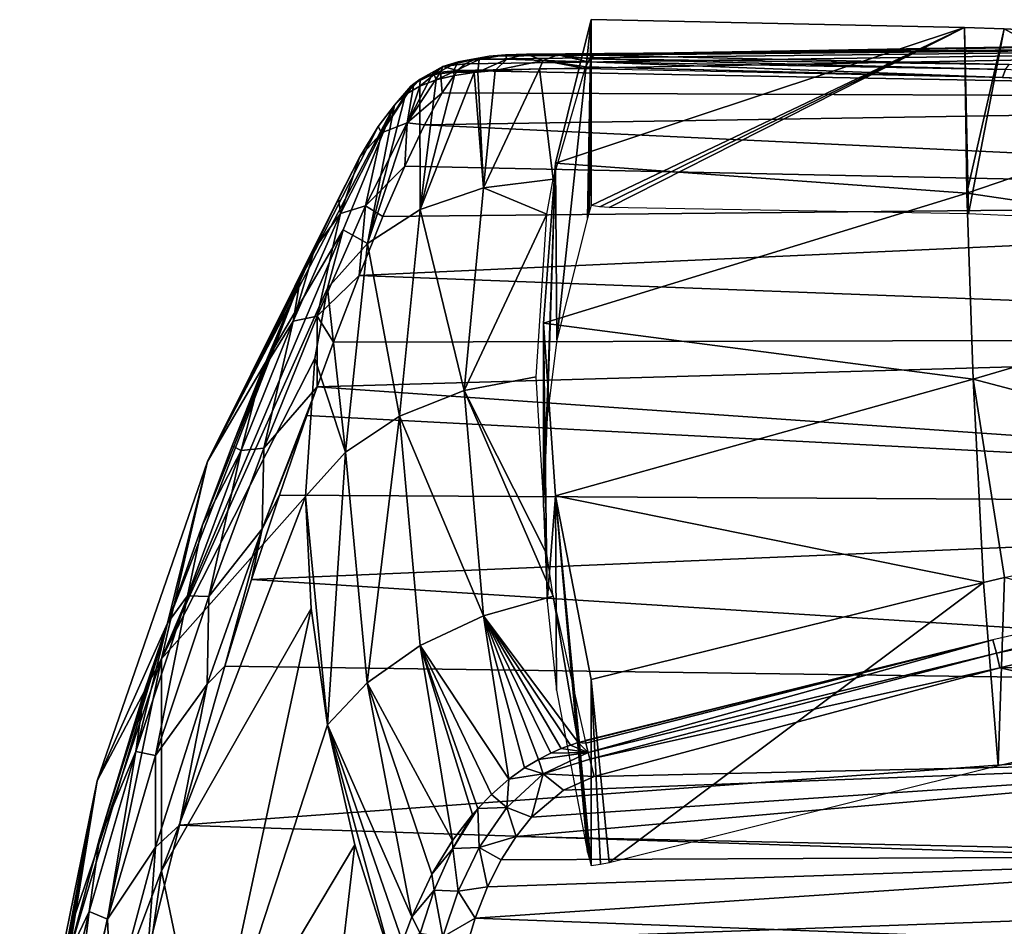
# Model space of a CAD drawing. Header units: millimetres. Extents: x -145 to 145, y -40 to 30.
# Tile 3 of 13: x -145 to -119, y -2 to 22. Entities that reach past the tile are written whole.
import ezdxf

# ---------------------------------------------------------------- set-up
doc = ezdxf.new("R2010")
doc.units = ezdxf.units.MM
doc.header["$LTSCALE"] = 115.467908
for name, color, linetype in [('58', 7, 'CONTINUOUS'), ('59', 7, 'CONTINUOUS'), ('60', 7, 'CONTINUOUS'), ('61', 7, 'CONTINUOUS'), ('62', 7, 'CONTINUOUS'), ('64', 7, 'CONTINUOUS'), ('66', 7, 'CONTINUOUS'), ('69', 7, 'CONTINUOUS'), ('70', 7, 'CONTINUOUS'), ('71', 7, 'CONTINUOUS'), ('72', 7, 'CONTINUOUS'), ('73', 7, 'CONTINUOUS'), ('74', 7, 'CONTINUOUS'), ('75', 7, 'CONTINUOUS')]:
    doc.layers.add(name, color=color, linetype=linetype)

msp = doc.modelspace()

# ---------------------------------------------------------------- linework, layer by layer
at = {"layer": '58', "color": 7, "linetype": 'CONTINUOUS', "true_color": 0xa2afbf}
for points in [[(-130.889, 17.861, 9.025), (-120.038, 21.465, 6.611), (-129.942, 21.673, 4.162), (-130.889, 17.861, 9.025)], [(-119.979, 17.065, 12.044), (-120.038, 21.465, 6.611), (-130.889, 17.861, 9.025), (-119.979, 17.065, 12.044)], [(-120.038, 21.465, 6.611), (-119.979, 17.065, 12.044), (-118.991, 21.428, 6.859), (-120.038, 21.465, 6.611)], [(-118.991, 21.428, 6.859), (-119.979, 17.065, 12.044), (-108.7, 20.918, 9.195), (-118.991, 21.428, 6.859)], [(-108.7, 20.918, 9.195), (-119.979, 17.065, 12.044), (-108.7, 15.404, 15.405), (-108.7, 20.918, 9.195)], [(-131.203, 13.623, 13.623), (-119.979, 17.065, 12.044), (-130.889, 17.861, 9.025), (-131.203, 13.623, 13.623)], [(-119.807, 12.137, 17.009), (-119.979, 17.065, 12.044), (-131.203, 13.623, 13.623), (-119.807, 12.137, 17.009)], [(-119.979, 17.065, 12.044), (-119.807, 12.137, 17.009), (-108.7, 15.404, 15.405), (-119.979, 17.065, 12.044)], [(-119.807, 12.137, 17.009), (-108.7, 9.202, 20.915), (-108.7, 15.404, 15.405), (-119.807, 12.137, 17.009)], [(-130.889, 9.037, 17.854), (-119.807, 12.137, 17.009), (-131.203, 13.623, 13.623), (-130.889, 9.037, 17.854)], [(-119.537, 6.736, 21.446), (-119.807, 12.137, 17.009), (-130.889, 9.037, 17.854), (-119.537, 6.736, 21.446)], [(-118.979, 6.868, 21.426), (-108.7, 9.202, 20.915), (-119.807, 12.137, 17.009), (-118.979, 6.868, 21.426)], [(-119.537, 6.736, 21.446), (-118.979, 6.868, 21.426), (-119.807, 12.137, 17.009), (-119.537, 6.736, 21.446)], [(-129.942, 4.167, 21.672), (-119.537, 6.736, 21.446), (-130.889, 9.037, 17.854), (-129.942, 4.167, 21.672)]]:
    msp.add_3dface(points, dxfattribs=at)
at = {"layer": '59', "color": 7, "linetype": 'CONTINUOUS', "true_color": 0xa2afbf}
for points in [[(-118.979, 6.868, 21.426), (-119.537, 6.736, 21.446), (-119.152, 1.884, 16.49), (-118.979, 6.868, 21.426)], [(-109.105, 4.202, 16.026), (-118.979, 6.868, 21.426), (-119.152, 1.884, 16.49), (-109.105, 4.202, 16.026)], [(-119.537, 6.736, 21.446), (-129.942, 4.167, 21.672), (-129.46, -0.696, 16.685), (-119.537, 6.736, 21.446)], [(-119.152, 1.884, 16.49), (-119.537, 6.736, 21.446), (-129.46, -0.696, 16.685), (-119.152, 1.884, 16.49)], [(-129.698, -0.735, 16.707), (-129.942, 4.167, 21.672), (-129.942, -0.769, 16.737), (-129.698, -0.735, 16.707)], [(-129.46, -0.696, 16.685), (-129.942, 4.167, 21.672), (-129.698, -0.735, 16.707), (-129.46, -0.696, 16.685)]]:
    msp.add_3dface(points, dxfattribs=at)
at = {"layer": '60', "color": 7, "linetype": 'CONTINUOUS', "true_color": 0xa2afbf}
for points in [[(-131.108, 6.233, 11.092), (-131.203, 13.623, 13.623), (-131.203, 8.726, 8.726), (-131.108, 6.233, 11.092)], [(-130.889, 9.037, 17.854), (-131.203, 13.623, 13.623), (-131.108, 6.233, 11.092), (-130.889, 9.037, 17.854)], [(-130.857, 3.876, 13.136), (-130.889, 9.037, 17.854), (-131.108, 6.233, 11.092), (-130.857, 3.876, 13.136)], [(-130.04, -0.418, 16.406), (-130.889, 9.037, 17.854), (-130.857, 3.876, 13.136), (-130.04, -0.418, 16.406)], [(-129.942, -0.769, 16.737), (-130.889, 9.037, 17.854), (-129.989, -0.605, 16.576), (-129.942, -0.769, 16.737)], [(-129.989, -0.605, 16.576), (-130.889, 9.037, 17.854), (-130.04, -0.418, 16.406), (-129.989, -0.605, 16.576)], [(-129.942, 4.167, 21.672), (-130.889, 9.037, 17.854), (-129.942, -0.769, 16.737), (-129.942, 4.167, 21.672)]]:
    msp.add_3dface(points, dxfattribs=at)
at = {"layer": '61', "color": 7, "linetype": 'CONTINUOUS', "true_color": 0xa2afbf}
for points in [[(-130.889, 17.861, 9.025), (-129.942, 21.673, 4.162), (-130.851, 13.173, 3.826), (-130.889, 17.861, 9.025)], [(-130.851, 13.173, 3.826), (-129.942, 21.673, 4.162), (-130.041, 16.406, -0.423), (-130.851, 13.173, 3.826)], [(-130.041, 16.406, -0.423), (-129.942, 21.673, 4.162), (-129.993, 16.564, -0.596), (-130.041, 16.406, -0.423)], [(-129.993, 16.564, -0.596), (-129.942, 21.673, 4.162), (-129.942, 16.737, -0.773), (-129.993, 16.564, -0.596)], [(-131.203, 8.726, 8.726), (-130.889, 17.861, 9.025), (-131.106, 11.13, 6.196), (-131.203, 8.726, 8.726)], [(-131.203, 13.623, 13.623), (-130.889, 17.861, 9.025), (-131.203, 8.726, 8.726), (-131.203, 13.623, 13.623)], [(-131.106, 11.13, 6.196), (-130.889, 17.861, 9.025), (-130.851, 13.173, 3.826), (-131.106, 11.13, 6.196)]]:
    msp.add_3dface(points, dxfattribs=at)
at = {"layer": '62', "color": 7, "linetype": 'CONTINUOUS', "true_color": 0xa2afbf}
for points in [[(-129.942, 21.673, 4.162), (-120.038, 21.465, 6.611), (-129.942, 16.737, -0.773), (-129.942, 21.673, 4.162)], [(-129.942, 16.737, -0.773), (-120.038, 21.465, 6.611), (-129.716, 16.71, -0.742), (-129.942, 16.737, -0.773)], [(-129.716, 16.71, -0.742), (-120.038, 21.465, 6.611), (-129.46, 16.685, -0.7), (-129.716, 16.71, -0.742)], [(-129.46, 16.685, -0.7), (-120.038, 21.465, 6.611), (-119.933, 16.517, 1.689), (-129.46, 16.685, -0.7)], [(-120.038, 21.465, 6.611), (-118.991, 21.428, 6.859), (-119.933, 16.517, 1.689), (-120.038, 21.465, 6.611)], [(-119.933, 16.517, 1.689), (-118.991, 21.428, 6.859), (-109.105, 16.029, 4.195), (-119.933, 16.517, 1.689)], [(-118.991, 21.428, 6.859), (-108.7, 20.918, 9.195), (-109.105, 16.029, 4.195), (-118.991, 21.428, 6.859)]]:
    msp.add_3dface(points, dxfattribs=at)
at = {"layer": '64', "color": 7, "linetype": 'CONTINUOUS', "true_color": 0xa2afbf}
for points in [[(-130.826, 20.74, 1.119), (-129.859, 20.727, 1.583), (-92.302, 21.403, 1.294), (-130.826, 20.74, 1.119)], [(-92.302, 21.091, -3.866), (-130.826, 20.74, 1.119), (-92.302, 21.403, 1.294), (-92.302, 21.091, -3.866)], [(-129.859, 20.727, 1.583), (-118.855, 20.484, 4.528), (-92.302, 21.403, 1.294), (-129.859, 20.727, 1.583)], [(-133.49, 20.325, -4.044), (-133.282, 20.502, -3.044), (-92.302, 21.091, -3.866), (-133.49, 20.325, -4.044)], [(-92.302, 19.553, -8.801), (-133.49, 20.325, -4.044), (-92.302, 21.091, -3.866), (-92.302, 19.553, -8.801)], [(-133.282, 20.502, -3.044), (-133.005, 20.623, -2.126), (-92.302, 21.091, -3.866), (-133.282, 20.502, -3.044)], [(-133.005, 20.623, -2.126), (-132.649, 20.701, -1.246), (-92.302, 21.091, -3.866), (-133.005, 20.623, -2.126)], [(-132.649, 20.701, -1.246), (-132.213, 20.741, -0.427), (-92.302, 21.091, -3.866), (-132.649, 20.701, -1.246)], [(-132.213, 20.741, -0.427), (-131.653, 20.753, 0.351), (-92.302, 21.091, -3.866), (-132.213, 20.741, -0.427)], [(-131.653, 20.753, 0.351), (-130.826, 20.74, 1.119), (-92.302, 21.091, -3.866), (-131.653, 20.753, 0.351)], [(-133.894, 19.733, -6.307), (-133.49, 20.325, -4.044), (-92.302, 19.553, -8.801), (-133.894, 19.733, -6.307)], [(-134.359, 18.883, -8.5), (-133.894, 19.733, -6.307), (-92.302, 19.553, -8.801), (-134.359, 18.883, -8.5)], [(-92.302, 16.879, -13.225), (-134.359, 18.883, -8.5), (-92.302, 19.553, -8.801), (-92.302, 16.879, -13.225)], [(-134.884, 17.784, -10.591), (-134.359, 18.883, -8.5), (-92.302, 16.879, -13.225), (-134.884, 17.784, -10.591)], [(-135.464, 16.448, -12.55), (-134.884, 17.784, -10.591), (-92.302, 16.879, -13.225), (-135.464, 16.448, -12.55)], [(-136.096, 14.887, -14.352), (-135.464, 16.448, -12.55), (-92.302, 16.879, -13.225), (-136.096, 14.887, -14.352)], [(-92.302, 13.223, -16.88), (-136.096, 14.887, -14.352), (-92.302, 16.879, -13.225), (-92.302, 13.223, -16.88)], [(-136.772, 13.119, -15.969), (-136.096, 14.887, -14.352), (-92.302, 13.223, -16.88), (-136.772, 13.119, -15.969)], [(-137.206, 11.932, -16.865), (-136.772, 13.119, -15.969), (-92.302, 13.223, -16.88), (-137.206, 11.932, -16.865)], [(-92.302, 8.8, -19.554), (-137.206, 11.932, -16.865), (-92.302, 13.223, -16.88), (-92.302, 8.8, -19.554)], [(-137.481, 11.165, -17.376), (-137.206, 11.932, -16.865), (-92.302, 8.8, -19.554), (-137.481, 11.165, -17.376)], [(-138.211, 9.053, -18.55), (-137.481, 11.165, -17.376), (-92.302, 8.8, -19.554), (-138.211, 9.053, -18.55)], [(-138.946, 6.815, -19.47), (-138.211, 9.053, -18.55), (-92.302, 8.8, -19.554), (-138.946, 6.815, -19.47)], [(-92.302, 3.865, -21.091), (-138.946, 6.815, -19.47), (-92.302, 8.8, -19.554), (-92.302, 3.865, -21.091)], [(-108.3, 7.129, 19.926), (-119.1, 4.472, 20.492), (-108.3, 4.637, 20.649), (-108.3, 7.129, 19.926)], [(-139.661, 4.514, -20.115), (-138.946, 6.815, -19.47), (-92.302, 3.865, -21.091), (-139.661, 4.514, -20.115)], [(-140.857, 0.301, -20.593), (-139.661, 4.514, -20.115), (-92.302, 3.865, -21.091), (-140.857, 0.301, -20.593)], [(-119.1, 4.472, 20.492), (-129.859, 1.588, 20.726), (-108.3, 2.074, 21.061), (-119.1, 4.472, 20.492)], [(-108.3, 4.637, 20.649), (-119.1, 4.472, 20.492), (-108.3, 2.074, 21.061), (-108.3, 4.637, 20.649)], [(-92.302, -1.295, -21.403), (-140.857, 0.301, -20.593), (-92.302, 3.865, -21.091), (-92.302, -1.295, -21.403)], [(-131.52, 0.506, 20.752), (-131.933, -0.003, 20.751), (-108.3, 2.074, 21.061), (-131.52, 0.506, 20.752)], [(-108.3, 2.074, 21.061), (-131.933, -0.003, 20.751), (-108.3, -0.52, 21.157), (-108.3, 2.074, 21.061)], [(-130.677, 1.223, 20.737), (-131.52, 0.506, 20.752), (-108.3, 2.074, 21.061), (-130.677, 1.223, 20.737)], [(-129.859, 1.588, 20.726), (-130.677, 1.223, 20.737), (-108.3, 2.074, 21.061), (-129.859, 1.588, 20.726)], [(-141.695, -3.076, -20.349), (-140.857, 0.301, -20.593), (-92.302, -1.295, -21.403), (-141.695, -3.076, -20.349)], [(-131.933, -0.003, 20.751), (-132.328, -0.62, 20.734), (-108.3, -0.52, 21.157), (-131.933, -0.003, 20.751)], [(-132.695, -1.343, 20.694), (-133.021, -2.17, 20.618), (-108.3, -0.52, 21.157), (-132.695, -1.343, 20.694)], [(-108.3, -0.52, 21.157), (-133.021, -2.17, 20.618), (-108.3, -3.106, 20.934), (-108.3, -0.52, 21.157)], [(-132.328, -0.62, 20.734), (-132.695, -1.343, 20.694), (-108.3, -0.52, 21.157), (-132.328, -0.62, 20.734)], [(-92.302, -6.379, -20.471), (-141.695, -3.076, -20.349), (-92.302, -1.295, -21.403), (-92.302, -6.379, -20.471)], [(-133.021, -2.17, 20.618), (-133.291, -3.08, 20.497), (-108.3, -3.106, 20.934), (-133.021, -2.17, 20.618)]]:
    msp.add_3dface(points, dxfattribs=at)
at = {"layer": '66', "color": 7, "linetype": 'CONTINUOUS', "true_color": 0xa2afbf}
for points in [[(-136.519, 16.096, 1.002), (-135.159, 19.407, -3.556), (-140.119, 9.946, -6.778), (-136.519, 16.096, 1.002)], [(-140.119, 9.946, -6.778), (-135.159, 19.407, -3.556), (-135.586, 18.84, -5.755), (-140.119, 9.946, -6.778)], [(-136.082, 18.011, -7.882), (-140.119, 9.946, -6.778), (-135.586, 18.84, -5.755), (-136.082, 18.011, -7.882)], [(-136.646, 16.929, -9.899), (-140.119, 9.946, -6.778), (-136.082, 18.011, -7.882), (-136.646, 16.929, -9.899)], [(-137.273, 15.606, -11.777), (-140.119, 9.946, -6.778), (-136.646, 16.929, -9.899), (-137.273, 15.606, -11.777)], [(-136.931, 14.546, 2.94), (-136.519, 16.096, 1.002), (-141.337, 4.71, -0.915), (-136.931, 14.546, 2.94)], [(-141.337, 4.71, -0.915), (-136.519, 16.096, 1.002), (-140.119, 9.946, -6.778), (-141.337, 4.71, -0.915)], [(-137.668, 14.726, -12.799), (-140.119, 9.946, -6.778), (-137.273, 15.606, -11.777), (-137.668, 14.726, -12.799)], [(-140.119, 9.946, -6.778), (-137.668, 14.726, -12.799), (-141.181, 5.655, -18.234), (-140.119, 9.946, -6.778)], [(-141.181, 5.655, -18.234), (-137.668, 14.726, -12.799), (-140.251, 8.27, -17.341), (-141.181, 5.655, -18.234)], [(-140.251, 8.27, -17.341), (-137.668, 14.726, -12.799), (-139.461, 10.363, -16.294), (-140.251, 8.27, -17.341)], [(-137.668, 14.726, -12.799), (-138.692, 12.301, -15.001), (-139.461, 10.363, -16.294), (-137.668, 14.726, -12.799)], [(-137.269, 12.685, 5.121), (-136.931, 14.546, 2.94), (-141.337, 4.71, -0.915), (-137.269, 12.685, 5.121)], [(-137.516, 9.023, 9.021), (-137.269, 12.685, 5.121), (-141.337, 4.71, -0.915), (-137.516, 9.023, 9.021)], [(-141.337, 4.71, -0.915), (-140.119, 9.946, -6.778), (-143.041, 1.477, -12.969), (-141.337, 4.71, -0.915)], [(-143.041, 1.477, -12.969), (-140.119, 9.946, -6.778), (-141.181, 5.655, -18.234), (-143.041, 1.477, -12.969)], [(-137.369, 6.044, 11.861), (-137.516, 9.023, 9.021), (-141.337, -0.915, 4.71), (-137.369, 6.044, 11.861)], [(-141.337, -0.915, 4.71), (-137.516, 9.023, 9.021), (-141.337, 4.71, -0.915), (-141.337, -0.915, 4.71)], [(-140.119, -6.778, 9.946), (-137.369, 6.044, 11.861), (-141.337, -0.915, 4.71), (-140.119, -6.778, 9.946)], [(-136.932, 2.956, 14.536), (-137.369, 6.044, 11.861), (-140.119, -6.778, 9.946), (-136.932, 2.956, 14.536)], [(-143.041, 1.477, -12.969), (-141.181, 5.655, -18.234), (-143.795, -3.124, -18.448), (-143.041, 1.477, -12.969)], [(-143.795, -3.124, -18.448), (-141.181, 5.655, -18.234), (-142.982, -0.056, -18.835), (-143.795, -3.124, -18.448)], [(-141.181, 5.655, -18.234), (-141.792, 3.834, -18.615), (-142.982, -0.056, -18.835), (-141.181, 5.655, -18.234)], [(-143.968, -7.94, -3.075), (-141.337, 4.71, -0.915), (-143.97, -3.087, -7.927), (-143.968, -7.94, -3.075)], [(-143.97, -3.087, -7.927), (-141.337, 4.71, -0.915), (-143.041, 1.477, -12.969), (-143.97, -3.087, -7.927)], [(-141.337, -0.915, 4.71), (-141.337, 4.71, -0.915), (-143.968, -7.94, -3.075), (-141.337, -0.915, 4.71)], [(-136.205, -0.222, 17.034), (-136.932, 2.956, 14.536), (-140.119, -6.778, 9.946), (-136.205, -0.222, 17.034)], [(-143.97, -3.087, -7.927), (-143.041, 1.477, -12.969), (-145.097, -10.328, -15.348), (-143.97, -3.087, -7.927)], [(-145.097, -10.328, -15.348), (-143.041, 1.477, -12.969), (-144.809, -8.104, -16.681), (-145.097, -10.328, -15.348)], [(-144.809, -8.104, -16.681), (-143.041, 1.477, -12.969), (-144.361, -5.633, -17.748), (-144.809, -8.104, -16.681)], [(-144.361, -5.633, -17.748), (-143.041, 1.477, -12.969), (-143.795, -3.124, -18.448), (-144.361, -5.633, -17.748)], [(-137.667, -12.799, 14.726), (-136.205, -0.222, 17.034), (-140.119, -6.778, 9.946), (-137.667, -12.799, 14.726)], [(-135.158, -3.553, 19.407), (-136.205, -0.222, 17.034), (-137.667, -12.799, 14.726), (-135.158, -3.553, 19.407)], [(-143.038, -12.982, 1.488), (-141.337, -0.915, 4.71), (-143.968, -7.94, -3.075), (-143.038, -12.982, 1.488)], [(-140.119, -6.778, 9.946), (-141.337, -0.915, 4.71), (-143.038, -12.982, 1.488), (-140.119, -6.778, 9.946)]]:
    msp.add_3dface(points, dxfattribs=at)
at = {"layer": '69', "color": 7, "linetype": 'CONTINUOUS', "true_color": 0xa2afbf}
for points in [[(-131.403, 12.192, 12.187), (-133.306, 11.83, 11.826), (-131.116, 7.489, 16.51), (-131.403, 12.192, 12.187)], [(-133.306, 11.83, 11.826), (-135.024, 11.152, 11.148), (-132.796, 5.85, 17.209), (-133.306, 11.83, 11.826)], [(-131.116, 7.489, 16.51), (-133.306, 11.83, 11.826), (-130.948, 6.375, 17.436), (-131.116, 7.489, 16.51)], [(-130.948, 6.375, 17.436), (-133.306, 11.83, 11.826), (-132.796, 5.85, 17.209), (-130.948, 6.375, 17.436)], [(-135.024, 11.152, 11.148), (-136.457, 10.197, 10.193), (-135.879, 4.07, 15.73), (-135.024, 11.152, 11.148)], [(-134.475, 5.065, 16.629), (-135.024, 11.152, 11.148), (-135.879, 4.07, 15.73), (-134.475, 5.065, 16.629)], [(-132.796, 5.85, 17.209), (-135.024, 11.152, 11.148), (-134.475, 5.065, 16.629), (-132.796, 5.85, 17.209)], [(-137.516, 9.023, 9.021), (-136.932, 2.956, 14.536), (-136.457, 10.197, 10.193), (-137.516, 9.023, 9.021)], [(-136.457, 10.197, 10.193), (-136.932, 2.956, 14.536), (-135.879, 4.07, 15.73), (-136.457, 10.197, 10.193)], [(-137.516, 9.023, 9.021), (-137.369, 6.044, 11.861), (-136.932, 2.956, 14.536), (-137.516, 9.023, 9.021)], [(-130.948, 6.375, 17.436), (-132.796, 5.85, 17.209), (-130.283, 2.491, 20.376), (-130.948, 6.375, 17.436)], [(-130.096, 2.537, 20.379), (-130.948, 6.375, 17.436), (-130.283, 2.491, 20.376), (-130.096, 2.537, 20.379)], [(-132.796, 5.85, 17.209), (-134.475, 5.065, 16.629), (-132.123, 1.514, 20.346), (-132.796, 5.85, 17.209)], [(-130.283, 2.491, 20.376), (-132.796, 5.85, 17.209), (-130.492, 2.424, 20.376), (-130.283, 2.491, 20.376)], [(-130.492, 2.424, 20.376), (-132.796, 5.85, 17.209), (-130.733, 2.334, 20.376), (-130.492, 2.424, 20.376)], [(-130.733, 2.334, 20.376), (-132.796, 5.85, 17.209), (-131.013, 2.211, 20.375), (-130.733, 2.334, 20.376)], [(-131.013, 2.211, 20.375), (-132.796, 5.85, 17.209), (-131.337, 2.043, 20.37), (-131.013, 2.211, 20.375)], [(-131.337, 2.043, 20.37), (-132.796, 5.85, 17.209), (-131.707, 1.817, 20.362), (-131.337, 2.043, 20.37)], [(-131.707, 1.817, 20.362), (-132.796, 5.85, 17.209), (-132.123, 1.514, 20.346), (-131.707, 1.817, 20.362)], [(-134.475, 5.065, 16.629), (-135.879, 4.07, 15.73), (-133.623, -0.11, 20.182), (-134.475, 5.065, 16.629)], [(-132.123, 1.514, 20.346), (-134.475, 5.065, 16.629), (-132.585, 1.111, 20.318), (-132.123, 1.514, 20.346)], [(-132.585, 1.111, 20.318), (-134.475, 5.065, 16.629), (-132.945, 0.742, 20.285), (-132.585, 1.111, 20.318)], [(-132.945, 0.742, 20.285), (-134.475, 5.065, 16.629), (-133.088, 0.58, 20.268), (-132.945, 0.742, 20.285)], [(-133.088, 0.58, 20.268), (-134.475, 5.065, 16.629), (-133.623, -0.11, 20.182), (-133.088, 0.58, 20.268)], [(-135.879, 4.07, 15.73), (-136.932, 2.956, 14.536), (-134.701, -2.131, 19.798), (-135.879, 4.07, 15.73)], [(-133.623, -0.11, 20.182), (-135.879, 4.07, 15.73), (-134.171, -0.999, 20.038), (-133.623, -0.11, 20.182)], [(-134.171, -0.999, 20.038), (-135.879, 4.07, 15.73), (-134.701, -2.131, 19.798), (-134.171, -0.999, 20.038)], [(-136.932, 2.956, 14.536), (-136.205, -0.222, 17.034), (-135.158, -3.553, 19.407), (-136.932, 2.956, 14.536)], [(-136.932, 2.956, 14.536), (-135.158, -3.553, 19.407), (-134.944, -2.803, 19.626), (-136.932, 2.956, 14.536)], [(-134.701, -2.131, 19.798), (-136.932, 2.956, 14.536), (-134.944, -2.803, 19.626), (-134.701, -2.131, 19.798)]]:
    msp.add_3dface(points, dxfattribs=at)
at = {"layer": '70', "color": 7, "linetype": 'CONTINUOUS', "true_color": 0xa2afbf}
for points in [[(-132.795, 17.21, 5.846), (-130.949, 17.437, 6.371), (-131.311, 20.371, 2.054), (-132.795, 17.21, 5.846)], [(-132.488, 20.325, 1.198), (-132.795, 17.21, 5.846), (-131.311, 20.371, 2.054), (-132.488, 20.325, 1.198)], [(-130.949, 17.437, 6.371), (-130.098, 20.375, 2.538), (-131.311, 20.371, 2.054), (-130.949, 17.437, 6.371)], [(-134.473, 16.631, 5.063), (-132.795, 17.21, 5.846), (-133.045, 20.273, 0.627), (-134.473, 16.631, 5.063)], [(-133.57, 20.193, -0.037), (-134.473, 16.631, 5.063), (-133.045, 20.273, 0.627), (-133.57, 20.193, -0.037)], [(-134.053, 20.075, -0.791), (-134.473, 16.631, 5.063), (-133.57, 20.193, -0.037), (-134.053, 20.075, -0.791)], [(-133.045, 20.273, 0.627), (-132.795, 17.21, 5.846), (-132.951, 20.284, 0.732), (-133.045, 20.273, 0.627)], [(-132.951, 20.284, 0.732), (-132.795, 17.21, 5.846), (-132.488, 20.325, 1.198), (-132.951, 20.284, 0.732)], [(-135.877, 15.733, 4.069), (-134.473, 16.631, 5.063), (-134.486, 19.912, -1.631), (-135.877, 15.733, 4.069)], [(-134.862, 19.69, -2.555), (-135.877, 15.733, 4.069), (-134.486, 19.912, -1.631), (-134.862, 19.69, -2.555)], [(-134.486, 19.912, -1.631), (-134.473, 16.631, 5.063), (-134.053, 20.075, -0.791), (-134.486, 19.912, -1.631)], [(-135.159, 19.407, -3.556), (-135.877, 15.733, 4.069), (-134.862, 19.69, -2.555), (-135.159, 19.407, -3.556)], [(-135.159, 19.407, -3.556), (-136.519, 16.096, 1.002), (-135.877, 15.733, 4.069), (-135.159, 19.407, -3.556)], [(-130.949, 17.437, 6.371), (-132.795, 17.21, 5.846), (-131.117, 16.515, 7.479), (-130.949, 17.437, 6.371)], [(-134.473, 16.631, 5.063), (-133.306, 11.83, 11.826), (-132.795, 17.21, 5.846), (-134.473, 16.631, 5.063)], [(-132.795, 17.21, 5.846), (-133.306, 11.83, 11.826), (-131.117, 16.515, 7.479), (-132.795, 17.21, 5.846)], [(-135.877, 15.733, 4.069), (-135.024, 11.152, 11.148), (-134.473, 16.631, 5.063), (-135.877, 15.733, 4.069)], [(-135.024, 11.152, 11.148), (-133.306, 11.83, 11.826), (-134.473, 16.631, 5.063), (-135.024, 11.152, 11.148)], [(-133.306, 11.83, 11.826), (-131.403, 12.192, 12.187), (-131.117, 16.515, 7.479), (-133.306, 11.83, 11.826)], [(-136.519, 16.096, 1.002), (-136.931, 14.546, 2.94), (-135.877, 15.733, 4.069), (-136.519, 16.096, 1.002)], [(-136.931, 14.546, 2.94), (-136.457, 10.197, 10.193), (-135.877, 15.733, 4.069), (-136.931, 14.546, 2.94)], [(-136.457, 10.197, 10.193), (-135.024, 11.152, 11.148), (-135.877, 15.733, 4.069), (-136.457, 10.197, 10.193)], [(-136.931, 14.546, 2.94), (-137.269, 12.685, 5.121), (-136.457, 10.197, 10.193), (-136.931, 14.546, 2.94)], [(-137.269, 12.685, 5.121), (-137.516, 9.023, 9.021), (-136.457, 10.197, 10.193), (-137.269, 12.685, 5.121)]]:
    msp.add_3dface(points, dxfattribs=at)
at = {"layer": '71', "color": 7, "linetype": 'CONTINUOUS', "true_color": 0xa2afbf}
for points in [[(-119.196, 4.862, 20.36), (-108.5, 7.672, 19.615), (-119.286, 5.216, 20.145), (-119.196, 4.862, 20.36)], [(-108.367, 7.416, 19.795), (-108.5, 7.672, 19.615), (-119.196, 4.862, 20.36), (-108.367, 7.416, 19.795)], [(-108.3, 7.129, 19.926), (-108.367, 7.416, 19.795), (-119.196, 4.862, 20.36), (-108.3, 7.129, 19.926)], [(-119.1, 4.472, 20.492), (-108.3, 7.129, 19.926), (-119.196, 4.862, 20.36), (-119.1, 4.472, 20.492)], [(-119.286, 5.216, 20.145), (-130.097, 2.542, 20.375), (-130.096, 2.537, 20.379), (-119.286, 5.216, 20.145)], [(-130.081, 2.477, 20.42), (-119.286, 5.216, 20.145), (-130.096, 2.537, 20.379), (-130.081, 2.477, 20.42)], [(-130.019, 2.228, 20.558), (-119.286, 5.216, 20.145), (-130.081, 2.477, 20.42), (-130.019, 2.228, 20.558)], [(-119.196, 4.862, 20.36), (-119.286, 5.216, 20.145), (-130.019, 2.228, 20.558), (-119.196, 4.862, 20.36)], [(-129.975, 2.051, 20.629), (-119.196, 4.862, 20.36), (-130.019, 2.228, 20.558), (-129.975, 2.051, 20.629)], [(-119.1, 4.472, 20.492), (-119.196, 4.862, 20.36), (-129.975, 2.051, 20.629), (-119.1, 4.472, 20.492)], [(-129.859, 1.588, 20.726), (-119.1, 4.472, 20.492), (-129.975, 2.051, 20.629), (-129.859, 1.588, 20.726)]]:
    msp.add_3dface(points, dxfattribs=at)
at = {"layer": '72', "color": 7, "linetype": 'CONTINUOUS', "true_color": 0xa2afbf}
for points in [[(-130.492, 2.424, 20.376), (-130.733, 2.334, 20.376), (-130.019, 2.228, 20.558), (-130.492, 2.424, 20.376)], [(-130.283, 2.491, 20.376), (-130.492, 2.424, 20.376), (-130.019, 2.228, 20.558), (-130.283, 2.491, 20.376)], [(-130.283, 2.491, 20.376), (-130.081, 2.477, 20.42), (-130.096, 2.537, 20.379), (-130.283, 2.491, 20.376)], [(-130.283, 2.491, 20.376), (-130.019, 2.228, 20.558), (-130.081, 2.477, 20.42), (-130.283, 2.491, 20.376)], [(-131.013, 2.211, 20.375), (-131.337, 2.043, 20.37), (-130.019, 2.228, 20.558), (-131.013, 2.211, 20.375)], [(-130.019, 2.228, 20.558), (-131.337, 2.043, 20.37), (-131.219, 1.658, 20.588), (-130.019, 2.228, 20.558)], [(-129.975, 2.051, 20.629), (-130.019, 2.228, 20.558), (-131.219, 1.658, 20.588), (-129.975, 2.051, 20.629)], [(-130.733, 2.334, 20.376), (-131.013, 2.211, 20.375), (-130.019, 2.228, 20.558), (-130.733, 2.334, 20.376)], [(-131.337, 2.043, 20.37), (-131.707, 1.817, 20.362), (-131.219, 1.658, 20.588), (-131.337, 2.043, 20.37)], [(-129.859, 1.588, 20.726), (-129.975, 2.051, 20.629), (-131.219, 1.658, 20.588), (-129.859, 1.588, 20.726)], [(-131.52, 0.506, 20.752), (-131.219, 1.658, 20.588), (-132.179, 0.768, 20.621), (-131.52, 0.506, 20.752)], [(-131.219, 1.658, 20.588), (-132.123, 1.514, 20.346), (-132.179, 0.768, 20.621), (-131.219, 1.658, 20.588)], [(-131.707, 1.817, 20.362), (-132.123, 1.514, 20.346), (-131.219, 1.658, 20.588), (-131.707, 1.817, 20.362)], [(-131.52, 0.506, 20.752), (-130.677, 1.223, 20.737), (-131.219, 1.658, 20.588), (-131.52, 0.506, 20.752)], [(-130.677, 1.223, 20.737), (-129.859, 1.588, 20.726), (-131.219, 1.658, 20.588), (-130.677, 1.223, 20.737)], [(-132.123, 1.514, 20.346), (-132.585, 1.111, 20.318), (-132.179, 0.768, 20.621), (-132.123, 1.514, 20.346)], [(-132.585, 1.111, 20.318), (-132.945, 0.742, 20.285), (-132.179, 0.768, 20.621), (-132.585, 1.111, 20.318)], [(-133.088, 0.58, 20.268), (-133.623, -0.11, 20.182), (-133.608, -0.322, 20.277), (-133.088, 0.58, 20.268)], [(-132.945, 0.742, 20.285), (-133.088, 0.58, 20.268), (-133.608, -0.322, 20.277), (-132.945, 0.742, 20.285)], [(-132.915, -0.295, 20.618), (-132.945, 0.742, 20.285), (-133.608, -0.322, 20.277), (-132.915, -0.295, 20.618)], [(-132.179, 0.768, 20.621), (-132.945, 0.742, 20.285), (-132.915, -0.295, 20.618), (-132.179, 0.768, 20.621)], [(-131.933, -0.003, 20.751), (-132.179, 0.768, 20.621), (-132.915, -0.295, 20.618), (-131.933, -0.003, 20.751)], [(-131.933, -0.003, 20.751), (-131.52, 0.506, 20.752), (-132.179, 0.768, 20.621), (-131.933, -0.003, 20.751)], [(-133.623, -0.11, 20.182), (-134.171, -0.999, 20.038), (-133.608, -0.322, 20.277), (-133.623, -0.11, 20.182)], [(-132.328, -0.62, 20.734), (-131.933, -0.003, 20.751), (-132.915, -0.295, 20.618), (-132.328, -0.62, 20.734)], [(-134.171, -0.999, 20.038), (-134.107, -1.431, 20.216), (-133.608, -0.322, 20.277), (-134.171, -0.999, 20.038)], [(-134.107, -1.431, 20.216), (-133.471, -1.452, 20.558), (-133.608, -0.322, 20.277), (-134.107, -1.431, 20.216)], [(-133.471, -1.452, 20.558), (-132.915, -0.295, 20.618), (-133.608, -0.322, 20.277), (-133.471, -1.452, 20.558)], [(-132.695, -1.343, 20.694), (-132.915, -0.295, 20.618), (-133.471, -1.452, 20.558), (-132.695, -1.343, 20.694)], [(-132.695, -1.343, 20.694), (-132.328, -0.62, 20.734), (-132.915, -0.295, 20.618), (-132.695, -1.343, 20.694)], [(-134.171, -0.999, 20.038), (-134.701, -2.131, 19.798), (-134.107, -1.431, 20.216), (-134.171, -0.999, 20.038)], [(-134.701, -2.131, 19.798), (-134.476, -2.573, 20.094), (-134.107, -1.431, 20.216), (-134.701, -2.131, 19.798)], [(-134.476, -2.573, 20.094), (-133.878, -2.663, 20.429), (-134.107, -1.431, 20.216), (-134.476, -2.573, 20.094)], [(-133.878, -2.663, 20.429), (-133.471, -1.452, 20.558), (-134.107, -1.431, 20.216), (-133.878, -2.663, 20.429)], [(-133.021, -2.17, 20.618), (-133.471, -1.452, 20.558), (-133.878, -2.663, 20.429), (-133.021, -2.17, 20.618)], [(-133.021, -2.17, 20.618), (-132.695, -1.343, 20.694), (-133.471, -1.452, 20.558), (-133.021, -2.17, 20.618)], [(-134.701, -2.131, 19.798), (-134.944, -2.803, 19.626), (-134.476, -2.573, 20.094), (-134.701, -2.131, 19.798)], [(-133.291, -3.08, 20.497), (-133.021, -2.17, 20.618), (-133.878, -2.663, 20.429), (-133.291, -3.08, 20.497)]]:
    msp.add_3dface(points, dxfattribs=at)
at = {"layer": '73', "color": 7, "linetype": 'CONTINUOUS', "true_color": 0xa2afbf}
for points in [[(-133.894, 19.733, -6.307), (-134.82, 18.936, -8.196), (-133.939, 20.281, -3.953), (-133.894, 19.733, -6.307)], [(-133.939, 20.281, -3.953), (-134.82, 18.936, -8.196), (-134.149, 20.223, -3.904), (-133.939, 20.281, -3.953)], [(-134.82, 18.936, -8.196), (-134.642, 19.97, -3.763), (-134.149, 20.223, -3.904), (-134.82, 18.936, -8.196)], [(-133.49, 20.325, -4.044), (-133.894, 19.733, -6.307), (-133.939, 20.281, -3.953), (-133.49, 20.325, -4.044)], [(-134.642, 19.97, -3.763), (-135.506, 18.668, -7.904), (-134.728, 19.904, -3.734), (-134.642, 19.97, -3.763)], [(-135.506, 18.668, -7.904), (-134.642, 19.97, -3.763), (-134.82, 18.936, -8.196), (-135.506, 18.668, -7.904)], [(-135.506, 18.668, -7.904), (-135.159, 19.407, -3.556), (-134.728, 19.904, -3.734), (-135.506, 18.668, -7.904)], [(-133.894, 19.733, -6.307), (-134.359, 18.883, -8.5), (-134.82, 18.936, -8.196), (-133.894, 19.733, -6.307)], [(-135.586, 18.84, -5.755), (-135.159, 19.407, -3.556), (-135.506, 18.668, -7.904), (-135.586, 18.84, -5.755)], [(-136.082, 18.011, -7.882), (-135.586, 18.84, -5.755), (-135.506, 18.668, -7.904), (-136.082, 18.011, -7.882)], [(-134.884, 17.784, -10.591), (-135.923, 16.734, -11.997), (-134.82, 18.936, -8.196), (-134.884, 17.784, -10.591)], [(-135.923, 16.734, -11.997), (-135.506, 18.668, -7.904), (-134.82, 18.936, -8.196), (-135.923, 16.734, -11.997)], [(-134.359, 18.883, -8.5), (-134.884, 17.784, -10.591), (-134.82, 18.936, -8.196), (-134.359, 18.883, -8.5)], [(-136.585, 16.525, -11.615), (-136.082, 18.011, -7.882), (-135.506, 18.668, -7.904), (-136.585, 16.525, -11.615)], [(-136.585, 16.525, -11.615), (-135.506, 18.668, -7.904), (-135.923, 16.734, -11.997), (-136.585, 16.525, -11.615)], [(-136.646, 16.929, -9.899), (-136.082, 18.011, -7.882), (-136.585, 16.525, -11.615), (-136.646, 16.929, -9.899)], [(-134.884, 17.784, -10.591), (-135.464, 16.448, -12.55), (-135.923, 16.734, -11.997), (-134.884, 17.784, -10.591)], [(-137.273, 15.606, -11.777), (-136.646, 16.929, -9.899), (-136.585, 16.525, -11.615), (-137.273, 15.606, -11.777)], [(-136.096, 14.887, -14.352), (-137.212, 13.806, -15.194), (-135.923, 16.734, -11.997), (-136.096, 14.887, -14.352)], [(-137.212, 13.806, -15.194), (-136.585, 16.525, -11.615), (-135.923, 16.734, -11.997), (-137.212, 13.806, -15.194)], [(-135.464, 16.448, -12.55), (-136.096, 14.887, -14.352), (-135.923, 16.734, -11.997), (-135.464, 16.448, -12.55)], [(-137.844, 13.668, -14.737), (-137.273, 15.606, -11.777), (-136.585, 16.525, -11.615), (-137.844, 13.668, -14.737)], [(-137.844, 13.668, -14.737), (-136.585, 16.525, -11.615), (-137.212, 13.806, -15.194), (-137.844, 13.668, -14.737)], [(-137.668, 14.726, -12.799), (-137.273, 15.606, -11.777), (-137.844, 13.668, -14.737), (-137.668, 14.726, -12.799)], [(-136.096, 14.887, -14.352), (-136.772, 13.119, -15.969), (-137.212, 13.806, -15.194), (-136.096, 14.887, -14.352)], [(-138.692, 12.301, -15.001), (-137.668, 14.726, -12.799), (-137.844, 13.668, -14.737), (-138.692, 12.301, -15.001)], [(-139.222, 10.24, -17.151), (-138.692, 12.301, -15.001), (-137.844, 13.668, -14.737), (-139.222, 10.24, -17.151)], [(-139.222, 10.24, -17.151), (-137.844, 13.668, -14.737), (-138.624, 10.299, -17.668), (-139.222, 10.24, -17.151)], [(-137.206, 11.932, -16.865), (-138.624, 10.299, -17.668), (-137.212, 13.806, -15.194), (-137.206, 11.932, -16.865)], [(-138.624, 10.299, -17.668), (-137.844, 13.668, -14.737), (-137.212, 13.806, -15.194), (-138.624, 10.299, -17.668)], [(-136.772, 13.119, -15.969), (-137.206, 11.932, -16.865), (-137.212, 13.806, -15.194), (-136.772, 13.119, -15.969)], [(-139.461, 10.363, -16.294), (-138.692, 12.301, -15.001), (-139.222, 10.24, -17.151), (-139.461, 10.363, -16.294)], [(-137.206, 11.932, -16.865), (-137.481, 11.165, -17.376), (-138.665, 8.16, -18.945), (-137.206, 11.932, -16.865)], [(-138.624, 10.299, -17.668), (-137.206, 11.932, -16.865), (-138.665, 8.16, -18.945), (-138.624, 10.299, -17.668)], [(-137.481, 11.165, -17.376), (-138.211, 9.053, -18.55), (-138.665, 8.16, -18.945), (-137.481, 11.165, -17.376)], [(-140.643, 6.386, -18.775), (-140.251, 8.27, -17.341), (-139.222, 10.24, -17.151), (-140.643, 6.386, -18.775)], [(-140.643, 6.386, -18.775), (-139.222, 10.24, -17.151), (-140.083, 6.363, -19.334), (-140.643, 6.386, -18.775)], [(-140.251, 8.27, -17.341), (-139.461, 10.363, -16.294), (-139.222, 10.24, -17.151), (-140.251, 8.27, -17.341)], [(-140.083, 6.363, -19.334), (-139.222, 10.24, -17.151), (-138.624, 10.299, -17.668), (-140.083, 6.363, -19.334)], [(-140.083, 6.363, -19.334), (-138.624, 10.299, -17.668), (-138.665, 8.16, -18.945), (-140.083, 6.363, -19.334)], [(-138.211, 9.053, -18.55), (-138.946, 6.815, -19.47), (-138.665, 8.16, -18.945), (-138.211, 9.053, -18.55)], [(-141.181, 5.655, -18.234), (-140.251, 8.27, -17.341), (-140.643, 6.386, -18.775), (-141.181, 5.655, -18.234)], [(-139.661, 4.514, -20.115), (-140.124, 4.039, -20.184), (-138.665, 8.16, -18.945), (-139.661, 4.514, -20.115)], [(-140.124, 4.039, -20.184), (-140.083, 6.363, -19.334), (-138.665, 8.16, -18.945), (-140.124, 4.039, -20.184)], [(-138.946, 6.815, -19.47), (-139.661, 4.514, -20.115), (-138.665, 8.16, -18.945), (-138.946, 6.815, -19.47)], [(-142.02, 2.256, -19.545), (-141.181, 5.655, -18.234), (-140.643, 6.386, -18.775), (-142.02, 2.256, -19.545)], [(-142.02, 2.256, -19.545), (-140.643, 6.386, -18.775), (-141.499, 2.144, -20.131), (-142.02, 2.256, -19.545)], [(-141.499, 2.144, -20.131), (-140.643, 6.386, -18.775), (-140.083, 6.363, -19.334), (-141.499, 2.144, -20.131)], [(-141.499, 2.144, -20.131), (-140.083, 6.363, -19.334), (-140.124, 4.039, -20.184), (-141.499, 2.144, -20.131)], [(-141.792, 3.834, -18.615), (-141.181, 5.655, -18.234), (-142.02, 2.256, -19.545), (-141.792, 3.834, -18.615)], [(-139.661, 4.514, -20.115), (-140.857, 0.301, -20.593), (-140.124, 4.039, -20.184), (-139.661, 4.514, -20.115)], [(-141.492, -0.284, -20.527), (-141.499, 2.144, -20.131), (-140.124, 4.039, -20.184), (-141.492, -0.284, -20.527)], [(-140.857, 0.301, -20.593), (-141.492, -0.284, -20.527), (-140.124, 4.039, -20.184), (-140.857, 0.301, -20.593)], [(-142.982, -0.056, -18.835), (-141.792, 3.834, -18.615), (-142.02, 2.256, -19.545), (-142.982, -0.056, -18.835)], [(-143.256, -1.997, -19.416), (-142.982, -0.056, -18.835), (-142.02, 2.256, -19.545), (-143.256, -1.997, -19.416)], [(-143.256, -1.997, -19.416), (-142.02, 2.256, -19.545), (-142.772, -2.201, -20.01), (-143.256, -1.997, -19.416)], [(-142.772, -2.201, -20.01), (-142.02, 2.256, -19.545), (-141.499, 2.144, -20.131), (-142.772, -2.201, -20.01)], [(-142.772, -2.201, -20.01), (-141.499, 2.144, -20.131), (-141.492, -0.284, -20.527), (-142.772, -2.201, -20.01)], [(-140.857, 0.301, -20.593), (-141.695, -3.076, -20.349), (-141.492, -0.284, -20.527), (-140.857, 0.301, -20.593)], [(-143.795, -3.124, -18.448), (-142.982, -0.056, -18.835), (-143.256, -1.997, -19.416), (-143.795, -3.124, -18.448)], [(-142.663, -4.647, -19.936), (-142.772, -2.201, -20.01), (-141.492, -0.284, -20.527), (-142.663, -4.647, -19.936)], [(-141.695, -3.076, -20.349), (-142.663, -4.647, -19.936), (-141.492, -0.284, -20.527), (-141.695, -3.076, -20.349)], [(-144.247, -6.198, -18.365), (-143.795, -3.124, -18.448), (-143.256, -1.997, -19.416), (-144.247, -6.198, -18.365)], [(-144.247, -6.198, -18.365), (-143.256, -1.997, -19.416), (-143.796, -6.496, -18.944), (-144.247, -6.198, -18.365)], [(-143.796, -6.496, -18.944), (-143.256, -1.997, -19.416), (-142.772, -2.201, -20.01), (-143.796, -6.496, -18.944)], [(-143.796, -6.496, -18.944), (-142.772, -2.201, -20.01), (-142.663, -4.647, -19.936), (-143.796, -6.496, -18.944)]]:
    msp.add_3dface(points, dxfattribs=at)
at = {"layer": '74', "color": 7, "linetype": 'CONTINUOUS', "true_color": 0xa2afbf}
for points in [[(-132.649, 20.701, -1.246), (-133.005, 20.623, -2.126), (-133.472, 20.558, -1.456), (-132.649, 20.701, -1.246)], [(-132.649, 20.701, -1.246), (-133.472, 20.558, -1.456), (-132.915, 20.618, -0.299), (-132.649, 20.701, -1.246)], [(-132.213, 20.741, -0.427), (-132.649, 20.701, -1.246), (-132.915, 20.618, -0.299), (-132.213, 20.741, -0.427)], [(-132.213, 20.741, -0.427), (-132.915, 20.618, -0.299), (-132.179, 20.621, 0.764), (-132.213, 20.741, -0.427)], [(-131.653, 20.753, 0.351), (-132.213, 20.741, -0.427), (-132.179, 20.621, 0.764), (-131.653, 20.753, 0.351)], [(-131.653, 20.753, 0.351), (-132.179, 20.621, 0.764), (-131.219, 20.589, 1.654), (-131.653, 20.753, 0.351)], [(-130.826, 20.74, 1.119), (-131.653, 20.753, 0.351), (-131.219, 20.589, 1.654), (-130.826, 20.74, 1.119)], [(-130.826, 20.74, 1.119), (-131.219, 20.589, 1.654), (-130.019, 20.558, 2.223), (-130.826, 20.74, 1.119)], [(-129.859, 20.727, 1.583), (-130.826, 20.74, 1.119), (-129.975, 20.63, 2.046), (-129.859, 20.727, 1.583)], [(-130.826, 20.74, 1.119), (-130.019, 20.558, 2.223), (-129.975, 20.63, 2.046), (-130.826, 20.74, 1.119)], [(-134.149, 20.223, -3.904), (-134.476, 20.093, -2.576), (-133.878, 20.428, -2.666), (-134.149, 20.223, -3.904)], [(-134.476, 20.093, -2.576), (-134.107, 20.216, -1.434), (-133.878, 20.428, -2.666), (-134.476, 20.093, -2.576)], [(-133.939, 20.281, -3.953), (-134.149, 20.223, -3.904), (-133.878, 20.428, -2.666), (-133.939, 20.281, -3.953)], [(-134.107, 20.216, -1.434), (-133.608, 20.277, -0.325), (-133.472, 20.558, -1.456), (-134.107, 20.216, -1.434)], [(-133.878, 20.428, -2.666), (-134.107, 20.216, -1.434), (-133.472, 20.558, -1.456), (-133.878, 20.428, -2.666)], [(-133.49, 20.325, -4.044), (-133.939, 20.281, -3.953), (-133.878, 20.428, -2.666), (-133.49, 20.325, -4.044)], [(-133.005, 20.623, -2.126), (-133.282, 20.502, -3.044), (-133.878, 20.428, -2.666), (-133.005, 20.623, -2.126)], [(-133.005, 20.623, -2.126), (-133.878, 20.428, -2.666), (-133.472, 20.558, -1.456), (-133.005, 20.623, -2.126)], [(-133.282, 20.502, -3.044), (-133.49, 20.325, -4.044), (-133.878, 20.428, -2.666), (-133.282, 20.502, -3.044)], [(-133.608, 20.277, -0.325), (-132.951, 20.284, 0.732), (-132.915, 20.618, -0.299), (-133.608, 20.277, -0.325)], [(-133.472, 20.558, -1.456), (-133.608, 20.277, -0.325), (-132.915, 20.618, -0.299), (-133.472, 20.558, -1.456)], [(-132.951, 20.284, 0.732), (-132.488, 20.325, 1.198), (-132.179, 20.621, 0.764), (-132.951, 20.284, 0.732)], [(-132.915, 20.618, -0.299), (-132.951, 20.284, 0.732), (-132.179, 20.621, 0.764), (-132.915, 20.618, -0.299)], [(-132.179, 20.621, 0.764), (-132.488, 20.325, 1.198), (-131.219, 20.589, 1.654), (-132.179, 20.621, 0.764)], [(-132.488, 20.325, 1.198), (-131.311, 20.371, 2.054), (-131.219, 20.589, 1.654), (-132.488, 20.325, 1.198)], [(-131.311, 20.371, 2.054), (-130.098, 20.375, 2.538), (-131.219, 20.589, 1.654), (-131.311, 20.371, 2.054)], [(-130.098, 20.375, 2.538), (-130.081, 20.42, 2.473), (-131.219, 20.589, 1.654), (-130.098, 20.375, 2.538)], [(-131.219, 20.589, 1.654), (-130.081, 20.42, 2.473), (-130.019, 20.558, 2.223), (-131.219, 20.589, 1.654)], [(-134.149, 20.223, -3.904), (-134.642, 19.97, -3.763), (-134.476, 20.093, -2.576), (-134.149, 20.223, -3.904)], [(-134.486, 19.912, -1.631), (-134.053, 20.075, -0.791), (-134.107, 20.216, -1.434), (-134.486, 19.912, -1.631)], [(-134.486, 19.912, -1.631), (-134.107, 20.216, -1.434), (-134.476, 20.093, -2.576), (-134.486, 19.912, -1.631)], [(-134.053, 20.075, -0.791), (-133.608, 20.277, -0.325), (-134.107, 20.216, -1.434), (-134.053, 20.075, -0.791)], [(-134.053, 20.075, -0.791), (-133.57, 20.193, -0.037), (-133.608, 20.277, -0.325), (-134.053, 20.075, -0.791)], [(-133.045, 20.273, 0.627), (-132.951, 20.284, 0.732), (-133.608, 20.277, -0.325), (-133.045, 20.273, 0.627)], [(-133.57, 20.193, -0.037), (-133.045, 20.273, 0.627), (-133.608, 20.277, -0.325), (-133.57, 20.193, -0.037)], [(-135.159, 19.407, -3.556), (-134.862, 19.69, -2.555), (-134.728, 19.904, -3.734), (-135.159, 19.407, -3.556)], [(-134.862, 19.69, -2.555), (-134.486, 19.912, -1.631), (-134.476, 20.093, -2.576), (-134.862, 19.69, -2.555)], [(-134.728, 19.904, -3.734), (-134.862, 19.69, -2.555), (-134.476, 20.093, -2.576), (-134.728, 19.904, -3.734)], [(-134.642, 19.97, -3.763), (-134.728, 19.904, -3.734), (-134.476, 20.093, -2.576), (-134.642, 19.97, -3.763)]]:
    msp.add_3dface(points, dxfattribs=at)
at = {"layer": '75', "color": 7, "linetype": 'CONTINUOUS', "true_color": 0xa2afbf}
for points in [[(-129.975, 20.63, 2.046), (-130.019, 20.558, 2.223), (-118.951, 20.351, 4.917), (-129.975, 20.63, 2.046)], [(-118.855, 20.484, 4.528), (-129.859, 20.727, 1.583), (-129.975, 20.63, 2.046), (-118.855, 20.484, 4.528)], [(-118.855, 20.484, 4.528), (-129.975, 20.63, 2.046), (-118.951, 20.351, 4.917), (-118.855, 20.484, 4.528)], [(-130.081, 20.42, 2.473), (-130.098, 20.375, 2.538), (-119.299, 20.147, 5.207), (-130.081, 20.42, 2.473)], [(-130.019, 20.558, 2.223), (-130.081, 20.42, 2.473), (-119.036, 20.137, 5.27), (-130.019, 20.558, 2.223)], [(-119.036, 20.137, 5.27), (-130.081, 20.42, 2.473), (-119.299, 20.147, 5.207), (-119.036, 20.137, 5.27)], [(-118.951, 20.351, 4.917), (-130.019, 20.558, 2.223), (-119.036, 20.137, 5.27), (-118.951, 20.351, 4.917)], [(-118.951, 20.351, 4.917), (-119.036, 20.137, 5.27), (-108.056, 19.659, 7.668), (-118.951, 20.351, 4.917)], [(-119.036, 20.137, 5.27), (-108.5, 19.618, 7.665), (-108.056, 19.659, 7.668), (-119.036, 20.137, 5.27)]]:
    msp.add_3dface(points, dxfattribs=at)

doc.saveas('drawing.dxf')
